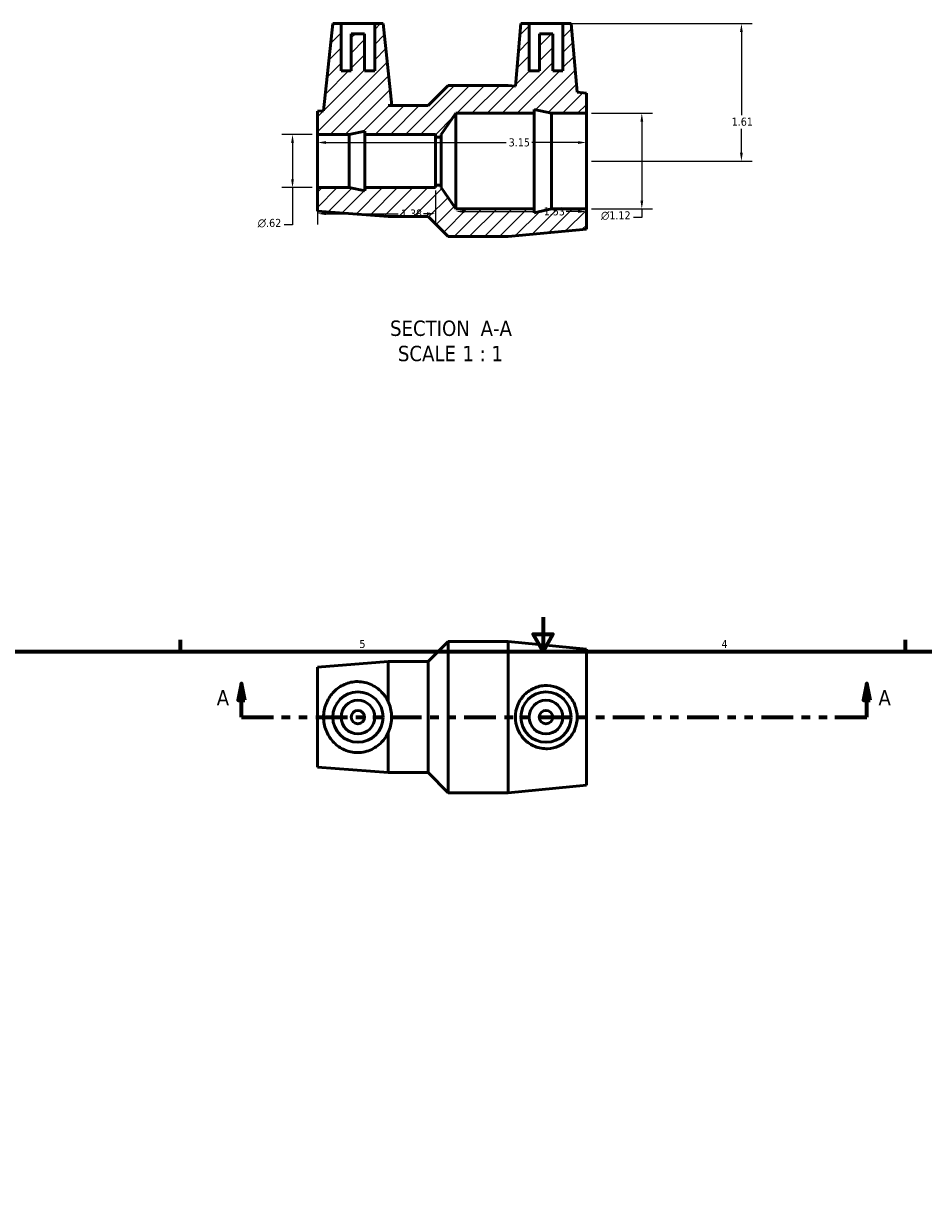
# Model space of a CAD drawing. Header units: inches. Extents: x 0.1 to 37.9, y 0.6 to 28.4.
# Tile 3 of 4: x 10.9 to 21.5, y 14.5 to 28.4. Entities that reach past the tile are written whole.
import ezdxf

# ---------------------------------------------------------------- set-up
doc = ezdxf.new("R2010")
doc.units = ezdxf.units.IN
doc.header["$MEASUREMENT"] = 0
doc.linetypes.add('DOUBLE_DASH_CHAIN', pattern=[1.2403, 0.6614, -0.0827, 0.1654, -0.0827, 0.1654, -0.0827])
for name, color, linetype, lineweight in [('Border (ANSI)', 7, 'Continuous', 70), ('Dimension (ANSI)', 7, 'Continuous', 25), ('Hatch (ANSI)', 7, 'Continuous', 18), ('Section Line (ANSI)', 7, 'DOUBLE_DASH_CHAIN', 70), ('Symbol (ANSI)', 7, 'Continuous', 25), ('Visible (ANSI)', 7, 'Continuous', 50)]:
    doc.layers.add(name, color=color, linetype=linetype, lineweight=lineweight)
doc.styles.add('Label Text (ANSI)', font='tahoma.ttf')
doc.styles.add('Note Text (ANSI)', font='tahoma.ttf')
doc.dimstyles.new('Default (ANSI)', dxfattribs={"dimtxt": 0.094488, "dimasz": 0.098425, "dimexe": 0.125, "dimexo": 0.0625, "dimgap": 0.031496, "dimtad": 0, "dimtih": 1, "dimtoh": 1, "dimrnd": 1e-08, "dimzin": 4, "dimdsep": 46, "dimtxsty": 'Note Text (ANSI)', "dimcen": 0.09, "dimdle": 0.393701, "dimclrd": 256, "dimclre": 256, "dimclrt": 5, "dimadec": 0, "dimazin": 1, "dimtfac": 1, "dimtofl": 0, "dimtmove": 0, "dimatfit": 3, "dimfxl": 1, "dimtolj": 1, "dimtzin": 4, "dimlwd": -1, "dimlwe": -1, "dimarcsym": 0})

# ---------------------------------------------------------------- blocks, each defined once
blk = doc.blocks.new('Borders Default Border')
at = {"layer": 'Border (ANSI)'}
for p, q in [((12.75, 21), (12.75, 21.134)), ((21.25, 21), (21.25, 21.134))]:
    blk.add_line(p, q, dxfattribs=at)
at = {"layer": 'Border (ANSI)', "flags": 128}
for points in [[(17, 21.4), (17, 21), (16.885, 21.2), (17.115, 21.2), (17, 21)], [(0.5, 1), (0.5, 21), (33.5, 21), (33.5, 1), (0.5, 1)]]:
    blk.add_lwpolyline(points, dxfattribs=at)
at = {"layer": 'Border (ANSI)', "color": 5, "true_color": 0x0000ff, "char_height": 0.0945, "attachment_point": 7, "style": 'Note Text (ANSI)'}
for s, insert in [('5', (14.847, 21.038)), ('4', (19.092, 21.04))]:
    blk.add_mtext(s, dxfattribs=dict(at, insert=insert))
blk = doc.blocks.new('2dTransSection0')
at = {"layer": 'Section Line (ANSI)', "linetype": 'Continuous'}
for p, q in [((13.464, 20.624), (13.425, 20.427)), ((13.464, 20.427), (13.464, 20.624)), ((13.503, 20.427), (13.464, 20.624)), ((20.794, 20.624), (20.755, 20.427)), ((20.794, 20.427), (20.794, 20.624)), ((20.834, 20.427), (20.794, 20.624)), ((13.425, 20.427), (13.503, 20.427)), ((13.464, 20.23), (13.464, 20.427)), ((20.755, 20.427), (20.834, 20.427)), ((20.794, 20.23), (20.794, 20.427)), ((13.464, 20.23), (13.84, 20.23)), ((20.418, 20.23), (20.794, 20.23))]:
    blk.add_line(p, q, dxfattribs=at)
at = {"layer": 'Section Line (ANSI)', "linetype": 'DOUBLE_DASH_CHAIN', "ltscale": 0.560648}
blk.add_line((13.464, 20.23), (20.794, 20.23), dxfattribs=at)
at = {"layer": 'Section Line (ANSI)', "linetype": 'Continuous', "flags": 128}
for points in [[(13.503, 20.427), (13.464, 20.624), (13.425, 20.427), (13.503, 20.427)], [(20.834, 20.427), (20.794, 20.624), (20.755, 20.427), (20.834, 20.427)]]:
    blk.add_lwpolyline(points, dxfattribs=at)
at = {"layer": 'Section Line (ANSI)'}
for points in [[(13.503, 20.427), (13.464, 20.624), (13.425, 20.427), (13.503, 20.427)], [(20.834, 20.427), (20.794, 20.624), (20.755, 20.427), (20.834, 20.427)]]:
    blk.add_solid(points, dxfattribs=at)
at = {"layer": 'Section Line (ANSI)', "char_height": 0.18, "attachment_point": 7, "style": 'Label Text (ANSI)'}
for insert in [(13.174, 20.368), (20.931, 20.368)]:
    blk.add_mtext('A', dxfattribs=dict(at, insert=insert))
blk = doc.blocks.new('*D7')
at = {"layer": 'Defpoints', "color": 0, "transparency": 16777216}
for p in [(17.507, 27.303), (17.507, 26.183), (18.157, 26.183)]:
    blk.add_point(p, dxfattribs=at)
at = {"layer": 'Dimension (ANSI)', "transparency": 16777216}
for p, q in [((17.569, 27.303), (18.282, 27.303)), ((18.157, 27.204), (18.157, 26.281)), ((17.569, 26.183), (18.282, 26.183)), ((18.157, 26.183), (18.157, 26.084)), ((18.157, 26.084), (18.059, 26.084))]:
    blk.add_line(p, q, dxfattribs=at)
for points in [[(18.141, 27.204), (18.174, 27.204), (18.157, 27.303)], [(18.141, 26.281), (18.174, 26.281), (18.157, 26.183)]]:
    blk.add_solid(points, dxfattribs=at)
at = {"layer": 'Dimension (ANSI)', "color": 5, "transparency": 16777216, "insert": (17.679, 26.155), "char_height": 0.09449, "attachment_point": 1, "style": 'Note Text (ANSI)'}
blk.add_mtext('\\A1;{\\fAIGDT|b0|i0;\\H0.0945;\\ln}\\fTahoma|b0|i0;\\H0.0945;1.12', dxfattribs=at)
blk = doc.blocks.new('*D8')
at = {"layer": 'Defpoints', "color": 0, "transparency": 16777216}
for p in [(14.357, 27.054), (14.063, 26.432), (14.357, 26.432)]:
    blk.add_point(p, dxfattribs=at)
at = {"layer": 'Dimension (ANSI)', "transparency": 16777216}
for p, q in [((14.294, 27.054), (13.938, 27.054)), ((14.063, 26.955), (14.063, 26.53)), ((14.294, 26.432), (13.938, 26.432)), ((14.063, 26.432), (14.063, 25.995)), ((14.063, 25.995), (13.964, 25.995))]:
    blk.add_line(p, q, dxfattribs=at)
for points in [[(14.046, 26.955), (14.079, 26.955), (14.063, 27.054)], [(14.046, 26.53), (14.079, 26.53), (14.063, 26.432)]]:
    blk.add_solid(points, dxfattribs=at)
at = {"layer": 'Dimension (ANSI)', "color": 5, "transparency": 16777216, "insert": (13.655, 26.066), "char_height": 0.09449, "attachment_point": 1, "style": 'Note Text (ANSI)'}
blk.add_mtext('\\A1;{\\fAIGDT|b0|i0;\\H0.0945;\\ln}\\fTahoma|b0|i0;\\H0.0945;.62', dxfattribs=at)
blk = doc.blocks.new('*D9')
at = {"layer": 'Defpoints', "color": 0, "transparency": 16777216}
for p in [(17.231, 28.353), (17.507, 26.743), (19.325, 26.743)]:
    blk.add_point(p, dxfattribs=at)
at = {"layer": 'Dimension (ANSI)', "transparency": 16777216}
for p, q in [((17.294, 28.353), (19.45, 28.353)), ((19.325, 28.254), (19.325, 27.283)), ((19.325, 26.841), (19.325, 27.122)), ((17.569, 26.743), (19.45, 26.743))]:
    blk.add_line(p, q, dxfattribs=at)
for points in [[(19.308, 28.254), (19.341, 28.254), (19.325, 28.353)], [(19.308, 26.841), (19.341, 26.841), (19.325, 26.743)]]:
    blk.add_solid(points, dxfattribs=at)
at = {"layer": 'Dimension (ANSI)', "color": 5, "transparency": 16777216, "insert": (19.211, 27.252), "char_height": 0.0945, "attachment_point": 1, "style": 'Note Text (ANSI)'}
blk.add_mtext('\\A1;1.61', dxfattribs=at)
blk = doc.blocks.new('*D10')
at = {"layer": 'Defpoints', "color": 0, "transparency": 16777216}
for p in [(15.977, 26.743), (17.507, 26.743), (17.507, 26.152)]:
    blk.add_point(p, dxfattribs=at)
at = {"layer": 'Dimension (ANSI)', "transparency": 16777216}
for p, q in [((16.075, 26.152), (16.975, 26.152)), ((17.408, 26.152), (17.269, 26.152))]:
    blk.add_line(p, q, dxfattribs=at)
for points in [[(16.075, 26.169), (16.075, 26.136), (15.977, 26.152)], [(17.408, 26.169), (17.408, 26.136), (17.507, 26.152)]]:
    blk.add_solid(points, dxfattribs=at)
at = {"layer": 'Dimension (ANSI)', "color": 5, "transparency": 16777216, "insert": (17.007, 26.202), "char_height": 0.0945, "attachment_point": 1, "style": 'Note Text (ANSI)'}
blk.add_mtext('\\A1;1.53', dxfattribs=at)
blk = doc.blocks.new('*D11')
at = {"layer": 'Defpoints', "color": 0, "transparency": 16777216}
for p in [(14.357, 26.432), (15.737, 26.463), (15.737, 26.127)]:
    blk.add_point(p, dxfattribs=at)
at = {"layer": 'Dimension (ANSI)', "transparency": 16777216}
for p, q in [((14.357, 26.369), (14.357, 26.002)), ((15.737, 26.4), (15.737, 26.002)), ((14.455, 26.127), (15.301, 26.127)), ((15.638, 26.127), (15.597, 26.127))]:
    blk.add_line(p, q, dxfattribs=at)
for points in [[(14.455, 26.143), (14.455, 26.11), (14.357, 26.127)], [(15.638, 26.143), (15.638, 26.11), (15.737, 26.127)]]:
    blk.add_solid(points, dxfattribs=at)
at = {"layer": 'Dimension (ANSI)', "color": 5, "transparency": 16777216, "insert": (15.333, 26.176), "char_height": 0.0945, "attachment_point": 1, "style": 'Note Text (ANSI)'}
blk.add_mtext('\\A1;1.38', dxfattribs=at)
blk = doc.blocks.new('*D12')
at = {"layer": 'Defpoints', "color": 0, "transparency": 16777216}
for p in [(17.507, 26.961), (14.357, 26.743), (17.507, 26.743)]:
    blk.add_point(p, dxfattribs=at)
at = {"layer": 'Dimension (ANSI)', "transparency": 16777216}
for p, q in [((14.455, 26.961), (16.566, 26.961)), ((17.408, 26.961), (16.868, 26.961))]:
    blk.add_line(p, q, dxfattribs=at)
for points in [[(14.455, 26.977), (14.455, 26.944), (14.357, 26.961)], [(17.408, 26.977), (17.408, 26.944), (17.507, 26.961)]]:
    blk.add_solid(points, dxfattribs=at)
at = {"layer": 'Dimension (ANSI)', "color": 5, "transparency": 16777216, "insert": (16.597, 27.01), "char_height": 0.0945, "attachment_point": 1, "style": 'Note Text (ANSI)'}
blk.add_mtext('\\A1;3.15', dxfattribs=at)

msp = doc.modelspace()

# ---------------------------------------------------------------- hatches: boundary and pattern name
at = {"layer": 'Hatch (ANSI)'}
h = msp.add_hatch(dxfattribs=at)
h.set_pattern_fill('ANSI31', color=256, style=0)
h.paths.add_polyline_path([(15.026, 28.353), (15.026, 27.801), (14.908, 27.801), (14.908, 28.235), (14.751, 28.235), (14.751, 27.801), (14.633, 27.801), (14.633, 28.353), (14.534, 28.353), (14.427, 27.333), (14.357, 27.328), (14.357, 27.054), (14.725, 27.054), (14.909, 27.093), (14.909, 27.054), (15.737, 27.054), (15.737, 27.023), (15.806, 27.023), (15.806, 27.054), (15.977, 27.303), (16.895, 27.303), (16.895, 27.346), (17.099, 27.303), (17.507, 27.303), (17.507, 27.539), (17.4, 27.549), (17.33, 28.353), (17.231, 28.353), (17.231, 27.801), (17.113, 27.801), (17.113, 28.235), (16.956, 28.235), (16.956, 27.801), (16.838, 27.801), (16.838, 28.353), (16.739, 28.353), (16.675, 27.619), (16.589, 27.628), (15.889, 27.628), (15.654, 27.393), (15.185, 27.393), (15.225, 27.396), (15.125, 28.353)])
h.paths.add_polyline_path([(15.185, 26.093), (15.654, 26.093), (15.889, 25.858), (16.589, 25.858), (17.507, 25.946), (17.507, 26.183), (17.099, 26.183), (16.895, 26.139), (16.895, 26.183), (15.977, 26.183), (15.806, 26.432), (15.806, 26.463), (15.737, 26.463), (15.737, 26.432), (14.909, 26.432), (14.909, 26.393), (14.725, 26.432), (14.357, 26.432), (14.357, 26.158)])

# ---------------------------------------------------------------- linework, layer by layer
at = {"layer": 'Visible (ANSI)'}
for p, q in [((14.534, 28.353), (14.427, 27.333)), ((14.633, 28.353), (14.534, 28.353)), ((14.633, 27.801), (14.633, 28.353)), ((14.633, 28.353), (15.026, 28.353)), ((15.026, 28.353), (15.026, 27.801)), ((15.125, 28.353), (15.026, 28.353)), ((15.225, 27.396), (15.125, 28.353)), ((16.739, 28.353), (16.675, 27.619)), ((16.838, 28.353), (16.739, 28.353)), ((16.838, 27.801), (16.838, 28.353)), ((16.838, 28.353), (17.231, 28.353)), ((17.33, 28.353), (17.231, 28.353)), ((17.231, 28.353), (17.231, 27.801)), ((17.4, 27.549), (17.33, 28.353)), ((14.908, 28.235), (14.751, 28.235)), ((14.751, 28.235), (14.751, 27.801)), ((14.908, 27.801), (14.908, 28.235)), ((17.113, 28.235), (16.956, 28.235)), ((16.956, 28.235), (16.956, 27.801)), ((17.113, 27.801), (17.113, 28.235)), ((14.751, 27.801), (14.633, 27.801)), ((15.026, 27.801), (14.908, 27.801)), ((16.956, 27.801), (16.838, 27.801)), ((17.231, 27.801), (17.113, 27.801)), ((15.889, 27.628), (15.654, 27.393)), ((16.589, 27.628), (15.889, 27.628)), ((16.675, 27.619), (16.589, 27.628)), ((17.507, 27.539), (17.4, 27.549)), ((17.507, 27.303), (17.507, 27.539)), ((15.185, 27.393), (15.225, 27.396)), ((15.654, 27.393), (15.185, 27.393)), ((16.895, 27.303), (16.895, 27.346)), ((16.895, 27.346), (17.099, 27.303)), ((14.427, 27.333), (14.357, 27.328)), ((14.357, 27.328), (14.357, 27.054)), ((15.806, 27.054), (15.977, 27.303)), ((15.977, 27.303), (16.895, 27.303)), ((15.977, 26.183), (15.977, 27.303)), ((16.895, 26.183), (16.895, 27.303)), ((17.099, 27.303), (17.507, 27.303)), ((17.099, 26.183), (17.099, 27.303)), ((17.507, 26.183), (17.507, 27.303)), ((14.725, 27.054), (14.909, 27.093)), ((14.909, 27.093), (14.909, 27.054)), ((14.357, 27.054), (14.725, 27.054)), ((14.357, 26.432), (14.357, 27.054)), ((14.725, 26.432), (14.725, 27.054)), ((14.909, 27.054), (15.737, 27.054)), ((14.909, 26.432), (14.909, 27.054)), ((15.737, 27.054), (15.737, 27.023)), ((15.737, 27.023), (15.806, 27.023)), ((15.737, 26.463), (15.737, 27.023)), ((15.806, 27.023), (15.806, 27.054)), ((15.806, 26.463), (15.806, 27.023)), ((14.725, 26.432), (14.357, 26.432)), ((14.357, 26.432), (14.357, 26.158)), ((14.909, 26.393), (14.725, 26.432)), ((15.737, 26.432), (14.909, 26.432)), ((14.909, 26.432), (14.909, 26.393)), ((15.806, 26.463), (15.737, 26.463)), ((15.737, 26.463), (15.737, 26.432)), ((15.806, 26.432), (15.806, 26.463)), ((15.977, 26.183), (15.806, 26.432)), ((14.357, 26.158), (15.185, 26.093)), ((15.185, 26.093), (15.654, 26.093)), ((15.654, 26.093), (15.889, 25.858)), ((16.895, 26.183), (15.977, 26.183)), ((17.099, 26.183), (16.895, 26.139)), ((16.895, 26.139), (16.895, 26.183)), ((17.507, 26.183), (17.099, 26.183)), ((17.507, 25.946), (17.507, 26.183)), ((15.889, 25.858), (16.589, 25.858)), ((16.589, 25.858), (17.507, 25.946)), ((15.654, 20.88), (15.889, 21.115)), ((15.889, 19.345), (15.889, 21.115)), ((15.889, 21.115), (16.589, 21.115)), ((16.589, 19.345), (16.589, 21.115)), ((17.507, 21.026), (16.589, 21.115)), ((17.507, 19.433), (17.507, 21.026)), ((14.357, 20.815), (15.185, 20.88)), ((14.357, 19.645), (14.357, 20.815)), ((15.185, 20.411), (15.185, 20.88)), ((15.185, 20.88), (15.654, 20.88)), ((15.654, 19.58), (15.654, 20.88)), ((15.185, 19.58), (15.185, 20.049)), ((14.357, 19.645), (15.185, 19.58)), ((15.185, 19.58), (15.654, 19.58)), ((15.654, 19.58), (15.889, 19.345)), ((17.507, 19.433), (16.589, 19.345)), ((15.889, 19.345), (16.589, 19.345))]:
    msp.add_line(p, q, dxfattribs=at)
for centre, radius in [((14.829, 20.23), 0.295), ((14.829, 20.23), 0.197), ((17.034, 20.23), 0.295), ((17.034, 20.23), 0.197), ((14.829, 20.23), 0.0787), ((17.034, 20.23), 0.0787)]:
    msp.add_circle(centre, radius, dxfattribs=at)
msp.add_open_spline([(15.225, 27.396), (15.225, 27.396), (15.224, 27.395), (15.221, 27.393)], degree=3, dxfattribs=at)
for points, knots in [([(14.805, 19.814), (14.779, 19.816), (14.754, 19.82), (14.703, 19.833), (14.679, 19.842), (14.609, 19.877), (14.568, 19.91), (14.503, 19.981), (14.475, 20.026), (14.437, 20.125), (14.427, 20.179), (14.427, 20.281), (14.437, 20.335), (14.475, 20.433), (14.503, 20.478), (14.568, 20.55), (14.609, 20.583), (14.679, 20.617), (14.703, 20.627), (14.754, 20.64), (14.779, 20.644), (14.834, 20.647), (14.862, 20.645), (14.919, 20.635), (14.946, 20.627), (15.024, 20.595), (15.07, 20.562), (15.137, 20.493), (15.164, 20.454), (15.185, 20.411)], [0, 0, 0, 0, 0.194922, 0.194922, 0.389844, 0.389844, 0.779689, 0.779689, 1.168565, 1.168565, 1.557442, 1.557442, 1.946318, 1.946318, 2.335195, 2.335195, 2.725039, 2.725039, 2.919961, 2.919961, 3.114883, 3.114883, 3.33423, 3.33423, 3.553577, 3.553577, 3.992271, 3.992271, 4.35286, 4.35286, 4.35286, 4.35286]), ([(17.053, 20.599), (17.097, 20.598), (17.145, 20.587), (17.23, 20.547), (17.269, 20.518), (17.33, 20.453), (17.356, 20.412), (17.391, 20.323), (17.4, 20.275), (17.4, 20.185), (17.391, 20.136), (17.356, 20.047), (17.33, 20.007), (17.269, 19.942), (17.23, 19.913), (17.145, 19.873), (17.097, 19.862), (17.004, 19.858), (16.952, 19.867), (16.859, 19.904), (16.817, 19.933), (16.751, 19.999), (16.723, 20.04), (16.685, 20.132), (16.675, 20.182), (16.675, 20.278), (16.685, 20.328), (16.723, 20.42), (16.751, 20.461), (16.817, 20.527), (16.859, 20.556), (16.952, 20.593), (17.004, 20.602), (17.053, 20.599)], [0, 0, 0, 0, 0.341935, 0.341935, 0.68387, 0.68387, 1.029091, 1.029091, 1.374312, 1.374312, 1.719533, 1.719533, 2.064754, 2.064754, 2.406689, 2.406689, 2.748624, 2.748624, 3.123877, 3.123877, 3.499129, 3.499129, 3.863432, 3.863432, 4.227734, 4.227734, 4.592036, 4.592036, 4.956338, 4.956338, 5.331591, 5.331591, 5.706844, 5.706844, 5.706844, 5.706844]), ([(15.185, 20.049), (15.188, 20.055), (15.191, 20.062), (15.214, 20.119), (15.225, 20.176), (15.225, 20.284), (15.214, 20.341), (15.191, 20.398), (15.188, 20.404), (15.185, 20.411)], [1.2379772, 1.2379772, 1.2379772, 1.2379772, 1.2901765, 1.2901765, 1.7029655, 1.7029655, 2.1157545, 2.1157545, 2.1679538, 2.1679538, 2.1679538, 2.1679538]), ([(15.185, 20.049), (15.164, 20.006), (15.137, 19.967), (15.07, 19.898), (15.024, 19.865), (14.946, 19.833), (14.919, 19.825), (14.862, 19.815), (14.834, 19.813), (14.805, 19.814)], [-1.237977, -1.237977, -1.237977, -1.237977, -0.877387, -0.877387, -0.438694, -0.438694, -0.219347, -0.219347, 0, 0, 0, 0])]:
    msp.add_open_spline(points, degree=3, knots=knots, dxfattribs=at)

# ---------------------------------------------------------------- block references
msp.add_blockref('Borders Default Border', (0, 0))
at = {"layer": 'Section Line (ANSI)'}
msp.add_blockref('2dTransSection0', (0, 0), dxfattribs=at)

# ---------------------------------------------------------------- texts
at = {"layer": 'Symbol (ANSI)', "char_height": 0.18, "attachment_point": 7, "style": 'Label Text (ANSI)'}
for s, insert in [('SECTION', (15.206, 24.692)), (' A-A', (16.2, 24.695)), ('SCALE', (15.298, 24.396)), (' 1 : 1', (15.986, 24.399))]:
    msp.add_mtext(s, dxfattribs=dict(at, insert=insert))

# ---------------------------------------------------------------- dimensions: what is measured, and where the dimension line sits
at = {"layer": 'Dimension (ANSI)'}
for base, p1, p2, angle, override, picture, middle in [((19.325, 26.743), (17.231, 28.353), (17.507, 26.743), 90, {"dimgap": 0.031496, "dimdec": 2, "dimtol": 0, "dimlim": 0, "dimtp": 0, "dimtm": 0, "dimtdec": 2, "dimatfit": 1}, '*D9', (19.325, 27.203)), ((17.507, 26.961), (14.357, 26.743), (17.507, 26.743), 180, {"dimgap": 0.031496, "dimtih": 0, "dimtoh": 0, "dimdec": 2, "dimse1": 1, "dimse2": 1, "dimtol": 0, "dimlim": 0, "dimtp": 0, "dimtm": 0, "dimtdec": 2, "dimatfit": 1}, '*D12', (16.717, 26.961)), ((17.507, 26.152), (15.977, 26.743), (17.507, 26.743), 180, {"dimgap": 0.031496, "dimtih": 0, "dimtoh": 0, "dimdec": 2, "dimse1": 1, "dimse2": 1, "dimtol": 0, "dimlim": 0, "dimtp": 0, "dimtm": 0, "dimtdec": 2, "dimatfit": 1}, '*D10', (17.122, 26.152)), ((15.737, 26.127), (14.357, 26.432), (15.737, 26.463), 180, {"dimgap": 0.031496, "dimtih": 0, "dimtoh": 0, "dimdec": 2, "dimtol": 0, "dimlim": 0, "dimtp": 0, "dimtm": 0, "dimtdec": 2, "dimatfit": 1}, '*D11', (15.449, 26.127))]:
    dim = msp.add_linear_dim(base=base, p1=p1, p2=p2, angle=angle, dimstyle='Default (ANSI)', override=override, dxfattribs=at)
    dim.commit()
    dim.dimension.update_dxf_attribs({"geometry": picture, "text_midpoint": middle, "dimtype": 160})
for base, p1, p2, picture, middle in [((18.157, 26.183), (17.507, 27.303), (17.507, 26.183), '*D7', (17.853, 26.084)), ((14.063, 26.432), (14.357, 27.054), (14.357, 26.432), '*D8', (13.794, 25.995))]:
    dim = msp.add_linear_dim(base=base, p1=p1, p2=p2, angle=90, text='{\\fAIGDT|b0|i0;\\H0.0945;\\ln}\\fTahoma|b0|i0;\\H0.0945;<>', dimstyle='Default (ANSI)', override={"dimgap": 0.031496, "dimdec": 2, "dimtol": 0, "dimlim": 0, "dimtp": 0, "dimtm": 0, "dimtdec": 2, "dimatfit": 2}, dxfattribs=at)
    dim.commit()
    dim.dimension.update_dxf_attribs({"geometry": picture, "text_midpoint": middle, "dimtype": 160})

doc.saveas('drawing.dxf')
